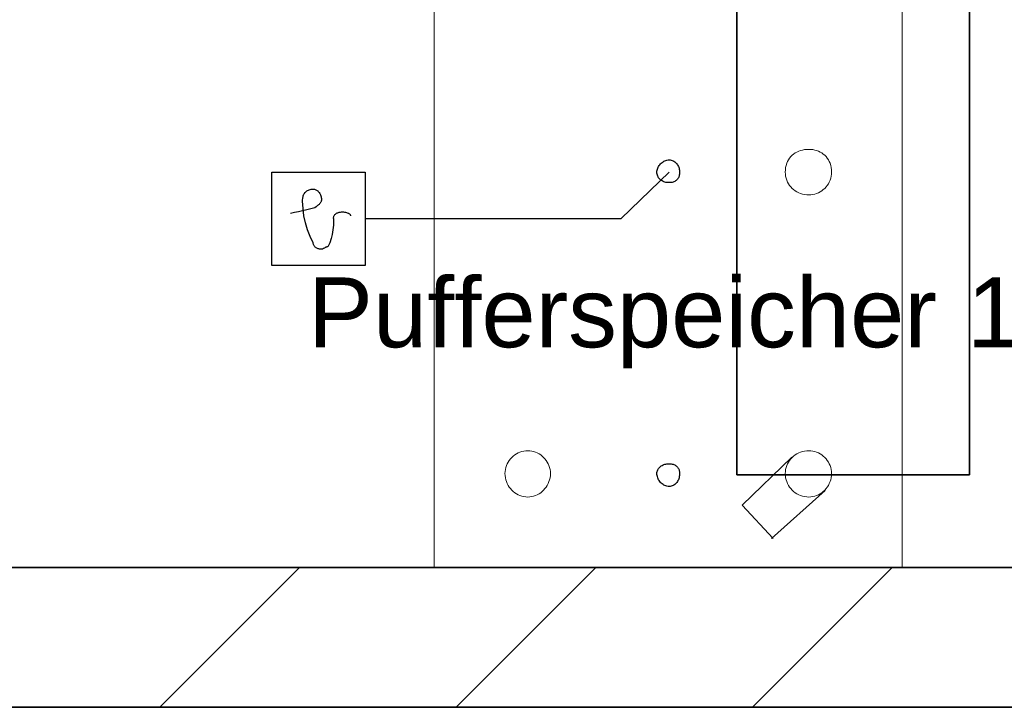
# Model space of a CAD drawing. Extents: x 635 to 1785, y -95 to 499.
# Tile 149 of 159: x 1356 to 1384, y 41 to 61. Entities that reach past the tile are written whole.
import ezdxf
from ezdxf.lldxf.tags import DXFTag

# ---------------------------------------------------------------- set-up
doc = ezdxf.new("R2010")
doc.units = 0
doc.layers.get('0').update_dxf_attribs({"lineweight": 35})
doc.layers.add('A_Wand_allgemein', color=7, linetype='Continuous', lineweight=35, true_color=0x585858)
doc.layers.add('H_Ruecklauf', color=5, linetype='Continuous', lineweight=35, true_color=0x0000ff)
doc.styles.get("Standard").update_dxf_attribs({"font": 'arial.ttf'})
tags = doc.linetypes.add('fein_strichliert', pattern=[4, 1, -2, 1]).pattern_tags.tags
tags[8:9] = [DXFTag(74, 4), DXFTag(75, 0), DXFTag(340, '0'), DXFTag(46, 0.0), DXFTag(50, 0.0), DXFTag(44, 0.0), DXFTag(45, 0.0)]
tags[6:7] = [DXFTag(74, 4), DXFTag(75, 0), DXFTag(340, '0'), DXFTag(46, 0.0), DXFTag(50, 0.0), DXFTag(44, 0.0), DXFTag(45, 0.0)]
tags[4:5] = [DXFTag(74, 4), DXFTag(75, 0), DXFTag(340, '0'), DXFTag(46, 0.0), DXFTag(50, 0.0), DXFTag(44, 0.0), DXFTag(45, 0.0)]

# ---------------------------------------------------------------- blocks, each defined once
blk = doc.blocks.new('Wand-A06HSUH0NL', base_point=(713.182, 40.907))
at = {"color": 0, "linetype": 'ByBlock', "lineweight": -2, "ltscale": 0.35}
for p, q in [((1203.924, 44.907), (1519.374, 44.907)), ((713.182, 40.907), (1519.374, 40.907))]:
    blk.add_line(p, q, dxfattribs=at)
at = {"color": 0, "lineweight": -2}
for p, q in [((1359.539, 40.907), (1363.539, 44.907)), ((1368.024, 40.907), (1372.024, 44.907)), ((1376.509, 40.907), (1380.509, 44.907))]:
    blk.add_line(p, q, dxfattribs=at)
blk = doc.blocks.new('Spline-A06HSUMINL', base_point=(1369.421, 46.931))
at = {"color": 0, "lineweight": -2}
for p, q in [((1369.85, 48.215), (1369.903, 48.233)), ((1369.903, 48.233), (1369.958, 48.246)), ((1369.958, 48.246), (1370.015, 48.255)), ((1370.015, 48.255), (1370.073, 48.257)), ((1370.073, 48.257), (1370.13, 48.255)), ((1370.13, 48.255), (1370.187, 48.246)), ((1370.187, 48.246), (1370.242, 48.233)), ((1370.242, 48.233), (1370.296, 48.215)), ((1369.513, 47.93), (1369.543, 47.977)), ((1369.543, 47.977), (1369.578, 48.021)), ((1369.578, 48.021), (1369.616, 48.062)), ((1369.616, 48.062), (1369.657, 48.101)), ((1369.657, 48.101), (1369.702, 48.135)), ((1369.702, 48.135), (1369.749, 48.166)), ((1369.749, 48.166), (1369.798, 48.193)), ((1369.798, 48.193), (1369.85, 48.215)), ((1370.296, 48.215), (1370.347, 48.193)), ((1370.347, 48.193), (1370.397, 48.166)), ((1370.397, 48.166), (1370.444, 48.135)), ((1370.444, 48.135), (1370.488, 48.101)), ((1370.488, 48.101), (1370.529, 48.062)), ((1370.529, 48.062), (1370.567, 48.021)), ((1370.567, 48.021), (1370.602, 47.977)), ((1370.602, 47.977), (1370.633, 47.93)), ((1369.421, 47.606), (1369.424, 47.664)), ((1369.424, 47.664), (1369.432, 47.72)), ((1369.432, 47.72), (1369.445, 47.775)), ((1369.445, 47.775), (1369.463, 47.829)), ((1369.463, 47.829), (1369.486, 47.88)), ((1369.486, 47.88), (1369.513, 47.93)), ((1370.633, 47.93), (1370.66, 47.88)), ((1370.66, 47.88), (1370.682, 47.829)), ((1370.682, 47.829), (1370.7, 47.775)), ((1370.7, 47.775), (1370.713, 47.72)), ((1370.713, 47.72), (1370.721, 47.664)), ((1370.721, 47.664), (1370.724, 47.606)), ((1369.424, 47.544), (1369.421, 47.606)), ((1369.432, 47.485), (1369.424, 47.544)), ((1369.445, 47.427), (1369.432, 47.485)), ((1369.463, 47.371), (1369.445, 47.427)), ((1370.7, 47.427), (1370.682, 47.371)), ((1370.713, 47.485), (1370.7, 47.427)), ((1370.721, 47.544), (1370.713, 47.485)), ((1370.724, 47.606), (1370.721, 47.544)), ((1369.486, 47.317), (1369.463, 47.371)), ((1369.513, 47.265), (1369.486, 47.317)), ((1369.543, 47.217), (1369.513, 47.265)), ((1369.578, 47.171), (1369.543, 47.217)), ((1369.616, 47.129), (1369.578, 47.171)), ((1369.657, 47.09), (1369.616, 47.129)), ((1370.529, 47.129), (1370.488, 47.09)), ((1370.567, 47.171), (1370.529, 47.129)), ((1370.602, 47.217), (1370.567, 47.171)), ((1370.633, 47.265), (1370.602, 47.217)), ((1370.66, 47.317), (1370.633, 47.265)), ((1370.682, 47.371), (1370.66, 47.317)), ((1369.702, 47.055), (1369.657, 47.09)), ((1369.749, 47.023), (1369.702, 47.055)), ((1369.798, 46.996), (1369.749, 47.023)), ((1369.85, 46.973), (1369.798, 46.996)), ((1369.903, 46.955), (1369.85, 46.973)), ((1369.958, 46.942), (1369.903, 46.955)), ((1370.015, 46.934), (1369.958, 46.942)), ((1370.073, 46.931), (1370.015, 46.934)), ((1370.13, 46.934), (1370.073, 46.931)), ((1370.187, 46.942), (1370.13, 46.934)), ((1370.242, 46.955), (1370.187, 46.942)), ((1370.296, 46.973), (1370.242, 46.955)), ((1370.347, 46.996), (1370.296, 46.973)), ((1370.397, 47.023), (1370.347, 46.996)), ((1370.444, 47.055), (1370.397, 47.023)), ((1370.488, 47.09), (1370.444, 47.055))]:
    blk.add_line(p, q, dxfattribs=at)
blk = doc.blocks.new('Polylinie-A06HSUMMNL', base_point=(1376.216, 45.744))
at = {"color": 0, "lineweight": -2}
blk.add_line((1377.1, 45.744), (1376.216, 46.698), dxfattribs=at)
blk = doc.blocks.new('Polylinie-A06HSUMQNL', base_point=(1365.419, 54.912))
at = {"color": 0, "lineweight": -2}
blk.add_line((1365.419, 54.912), (1372.749, 54.912), dxfattribs=at)
blk = doc.blocks.new('Polylinie-A06HSUMUNL', base_point=(1367.397, 44.907))
at = {"color": 0, "lineweight": -2}
blk.add_line((1367.397, 44.907), (1367.397, 81.066), dxfattribs=at)
blk = doc.blocks.new('Polylinie-A06HSUMWNL', base_point=(1380.799, 44.907))
at = {"color": 0, "lineweight": -2}
blk.add_line((1380.799, 81.066), (1380.799, 44.907), dxfattribs=at)
blk = doc.blocks.new('Polylinie-A06HSUMYNL', base_point=(1362.743, 56.238))
at = {"color": 0, "lineweight": -2}
blk.add_line((1362.743, 56.238), (1365.419, 56.238), dxfattribs=at)
blk = doc.blocks.new('Polylinie-A06HSUN0NL', base_point=(1372.749, 54.912))
at = {"color": 0, "lineweight": -2}
blk.add_line((1374.121, 56.238), (1372.749, 54.912), dxfattribs=at)
blk = doc.blocks.new('Polylinie-A06HSUN6NL', base_point=(1365.419, 53.563))
at = {"color": 0, "lineweight": -2}
blk.add_line((1365.419, 56.238), (1365.419, 53.563), dxfattribs=at)
blk = doc.blocks.new('Polylinie-A06HSUNGNL', base_point=(1362.743, 53.563))
at = {"color": 0, "lineweight": -2}
blk.add_line((1365.419, 53.563), (1362.743, 53.563), dxfattribs=at)
blk = doc.blocks.new('Polylinie-A06HSUNMNL', base_point=(1367.397, 45.093))
at = {"color": 0, "lineweight": -2}
blk.add_line((1367.397, 45.093), (1367.397, 80.53), dxfattribs=at)
blk = doc.blocks.new('Spline-A06HSUNSNL', base_point=(1363.278, 55.052))
at = {"color": 0, "lineweight": -2}
for p, q in [((1363.395, 55.077), (1363.278, 55.052)), ((1363.511, 55.104), (1363.395, 55.077)), ((1363.627, 55.133), (1363.511, 55.104)), ((1363.744, 55.162), (1363.627, 55.133)), ((1363.86, 55.19), (1363.744, 55.162)), ((1363.976, 55.215), (1363.86, 55.19))]:
    blk.add_line(p, q, dxfattribs=at)
blk = doc.blocks.new('Spline-A06HSUO0NL', base_point=(1377.449, 46.931))
at = {"color": 0, "lineweight": -2}
for p, q in [((1377.888, 48.215), (1377.944, 48.233)), ((1377.944, 48.233), (1378.002, 48.246)), ((1378.002, 48.246), (1378.062, 48.255)), ((1378.062, 48.255), (1378.124, 48.257)), ((1378.124, 48.257), (1378.181, 48.255)), ((1378.181, 48.255), (1378.238, 48.246)), ((1378.238, 48.246), (1378.293, 48.233)), ((1378.293, 48.233), (1378.347, 48.215)), ((1377.541, 47.93), (1377.572, 47.977)), ((1377.572, 47.977), (1377.608, 48.021)), ((1377.608, 48.021), (1377.647, 48.062)), ((1377.647, 48.062), (1377.689, 48.101)), ((1377.689, 48.101), (1377.735, 48.135)), ((1377.735, 48.135), (1377.783, 48.166)), ((1377.783, 48.166), (1377.834, 48.193)), ((1377.834, 48.193), (1377.888, 48.215)), ((1378.347, 48.215), (1378.398, 48.193)), ((1378.398, 48.193), (1378.448, 48.166)), ((1378.448, 48.166), (1378.495, 48.135)), ((1378.495, 48.135), (1378.539, 48.101)), ((1378.539, 48.101), (1378.58, 48.062)), ((1378.58, 48.062), (1378.618, 48.021)), ((1378.618, 48.021), (1378.653, 47.977)), ((1378.653, 47.977), (1378.684, 47.93)), ((1377.449, 47.606), (1377.452, 47.664)), ((1377.452, 47.664), (1377.46, 47.72)), ((1377.46, 47.72), (1377.473, 47.775)), ((1377.473, 47.775), (1377.491, 47.829)), ((1377.491, 47.829), (1377.514, 47.88)), ((1377.514, 47.88), (1377.541, 47.93)), ((1378.684, 47.93), (1378.711, 47.88)), ((1378.711, 47.88), (1378.733, 47.829)), ((1378.733, 47.829), (1378.751, 47.775)), ((1378.751, 47.775), (1378.764, 47.72)), ((1378.764, 47.72), (1378.772, 47.664)), ((1378.772, 47.664), (1378.775, 47.606)), ((1377.452, 47.544), (1377.449, 47.606)), ((1377.46, 47.485), (1377.452, 47.544)), ((1377.473, 47.427), (1377.46, 47.485)), ((1377.491, 47.371), (1377.473, 47.427)), ((1378.751, 47.427), (1378.733, 47.371)), ((1378.764, 47.485), (1378.751, 47.427)), ((1378.772, 47.544), (1378.764, 47.485)), ((1378.775, 47.606), (1378.772, 47.544)), ((1377.514, 47.317), (1377.491, 47.371)), ((1377.541, 47.265), (1377.514, 47.317)), ((1377.572, 47.217), (1377.541, 47.265)), ((1377.608, 47.171), (1377.572, 47.217)), ((1377.647, 47.129), (1377.608, 47.171)), ((1377.689, 47.09), (1377.647, 47.129)), ((1378.58, 47.129), (1378.539, 47.09)), ((1378.618, 47.171), (1378.58, 47.129)), ((1378.653, 47.217), (1378.618, 47.171)), ((1378.684, 47.265), (1378.653, 47.217)), ((1378.711, 47.317), (1378.684, 47.265)), ((1378.733, 47.371), (1378.711, 47.317)), ((1377.735, 47.055), (1377.689, 47.09)), ((1377.783, 47.023), (1377.735, 47.055)), ((1377.834, 46.996), (1377.783, 47.023)), ((1377.888, 46.973), (1377.834, 46.996)), ((1377.944, 46.955), (1377.888, 46.973)), ((1378.002, 46.942), (1377.944, 46.955)), ((1378.062, 46.934), (1378.002, 46.942)), ((1378.124, 46.931), (1378.062, 46.934)), ((1378.181, 46.934), (1378.124, 46.931)), ((1378.238, 46.942), (1378.181, 46.934)), ((1378.293, 46.955), (1378.238, 46.942)), ((1378.347, 46.973), (1378.293, 46.955)), ((1378.398, 46.996), (1378.347, 46.973)), ((1378.448, 47.023), (1378.398, 46.996)), ((1378.495, 47.055), (1378.448, 47.023)), ((1378.539, 47.09), (1378.495, 47.055))]:
    blk.add_line(p, q, dxfattribs=at)
blk = doc.blocks.new('Spline-A06HSUO2NL', base_point=(1373.772, 55.936))
at = {"color": 0, "lineweight": -2}
for p, q in [((1373.807, 56.375), (1373.821, 56.401)), ((1373.821, 56.401), (1373.838, 56.427)), ((1373.838, 56.427), (1373.857, 56.451)), ((1373.857, 56.451), (1373.877, 56.474)), ((1373.877, 56.474), (1373.899, 56.495)), ((1373.899, 56.495), (1373.923, 56.515)), ((1373.923, 56.515), (1373.948, 56.533)), ((1373.948, 56.533), (1373.975, 56.549)), ((1373.975, 56.549), (1374.002, 56.562)), ((1374.002, 56.562), (1374.031, 56.573)), ((1374.031, 56.573), (1374.06, 56.581)), ((1374.06, 56.581), (1374.091, 56.586)), ((1374.091, 56.586), (1374.121, 56.587)), ((1374.121, 56.587), (1374.152, 56.586)), ((1374.152, 56.586), (1374.181, 56.581)), ((1374.181, 56.581), (1374.208, 56.573)), ((1374.208, 56.573), (1374.235, 56.562)), ((1374.235, 56.562), (1374.259, 56.549)), ((1374.259, 56.549), (1374.283, 56.533)), ((1374.283, 56.533), (1374.304, 56.515)), ((1374.304, 56.515), (1374.324, 56.495)), ((1374.324, 56.495), (1374.342, 56.474)), ((1374.342, 56.474), (1374.359, 56.451)), ((1374.359, 56.451), (1374.374, 56.427)), ((1374.374, 56.427), (1374.387, 56.401)), ((1374.387, 56.401), (1374.398, 56.375)), ((1373.772, 56.238), (1373.774, 56.266)), ((1373.774, 56.208), (1373.772, 56.238)), ((1373.774, 56.266), (1373.778, 56.293)), ((1373.778, 56.179), (1373.774, 56.208)), ((1373.778, 56.293), (1373.785, 56.321)), ((1373.785, 56.151), (1373.778, 56.179)), ((1373.785, 56.321), (1373.795, 56.348)), ((1373.795, 56.125), (1373.785, 56.151)), ((1373.795, 56.348), (1373.807, 56.375)), ((1373.807, 56.1), (1373.795, 56.125)), ((1374.398, 56.375), (1374.407, 56.348)), ((1374.407, 56.125), (1374.398, 56.1)), ((1374.407, 56.348), (1374.414, 56.321)), ((1374.414, 56.151), (1374.407, 56.125)), ((1374.414, 56.321), (1374.42, 56.293)), ((1374.42, 56.179), (1374.414, 56.151)), ((1374.42, 56.293), (1374.423, 56.266)), ((1374.423, 56.208), (1374.42, 56.179)), ((1374.423, 56.266), (1374.424, 56.238)), ((1374.424, 56.238), (1374.423, 56.208)), ((1373.821, 56.077), (1373.807, 56.1)), ((1373.838, 56.056), (1373.821, 56.077)), ((1373.857, 56.036), (1373.838, 56.056)), ((1373.877, 56.017), (1373.857, 56.036)), ((1373.899, 56.001), (1373.877, 56.017)), ((1373.923, 55.986), (1373.899, 56.001)), ((1373.948, 55.973), (1373.923, 55.986)), ((1373.975, 55.962), (1373.948, 55.973)), ((1374.002, 55.953), (1373.975, 55.962)), ((1374.031, 55.945), (1374.002, 55.953)), ((1374.06, 55.94), (1374.031, 55.945)), ((1374.091, 55.937), (1374.06, 55.94)), ((1374.121, 55.936), (1374.091, 55.937)), ((1374.152, 55.937), (1374.121, 55.936)), ((1374.181, 55.94), (1374.152, 55.937)), ((1374.208, 55.945), (1374.181, 55.94)), ((1374.235, 55.953), (1374.208, 55.945)), ((1374.259, 55.962), (1374.235, 55.953)), ((1374.283, 55.973), (1374.259, 55.962)), ((1374.304, 55.986), (1374.283, 55.973)), ((1374.324, 56.001), (1374.304, 55.986)), ((1374.342, 56.017), (1374.324, 56.001)), ((1374.359, 56.036), (1374.342, 56.017)), ((1374.374, 56.056), (1374.359, 56.036)), ((1374.387, 56.077), (1374.374, 56.056)), ((1374.398, 56.1), (1374.387, 56.077))]:
    blk.add_line(p, q, dxfattribs=at)
blk = doc.blocks.new('Spline-A06HSUO8NL', base_point=(1363.627, 54.214))
at = {"color": 0, "lineweight": -2}
for p, q in [((1363.627, 55.446), (1363.627, 55.447)), ((1363.627, 55.447), (1363.627, 55.447)), ((1363.627, 55.441), (1363.627, 55.446)), ((1363.627, 55.433), (1363.627, 55.441)), ((1363.627, 55.42), (1363.627, 55.433)), ((1363.627, 55.401), (1363.627, 55.42)), ((1363.637, 55.192), (1363.627, 55.401)), ((1363.664, 54.984), (1363.637, 55.192)), ((1363.709, 54.781), (1363.664, 54.984)), ((1363.769, 54.584), (1363.709, 54.781)), ((1363.843, 54.394), (1363.769, 54.584)), ((1363.93, 54.214), (1363.843, 54.394))]:
    blk.add_line(p, q, dxfattribs=at)
blk = doc.blocks.new('Spline-A06HSUOANL', base_point=(1363.627, 55.215))
at = {"color": 0, "lineweight": -2}
for p, q in [((1363.637, 55.534), (1363.644, 55.561)), ((1363.644, 55.561), (1363.653, 55.585)), ((1363.653, 55.585), (1363.664, 55.608)), ((1363.664, 55.608), (1363.677, 55.63)), ((1363.677, 55.63), (1363.692, 55.65)), ((1363.692, 55.65), (1363.709, 55.668)), ((1363.709, 55.668), (1363.727, 55.685)), ((1363.727, 55.685), (1363.747, 55.7)), ((1363.747, 55.7), (1363.769, 55.713)), ((1363.769, 55.713), (1363.792, 55.724)), ((1363.792, 55.724), (1363.817, 55.733)), ((1363.817, 55.733), (1363.843, 55.74)), ((1363.843, 55.74), (1363.87, 55.745)), ((1363.87, 55.745), (1363.9, 55.749)), ((1363.9, 55.749), (1363.93, 55.75)), ((1363.93, 55.75), (1363.949, 55.749)), ((1363.949, 55.749), (1363.969, 55.745)), ((1363.969, 55.745), (1363.988, 55.74)), ((1363.988, 55.74), (1364.006, 55.733)), ((1364.006, 55.733), (1364.024, 55.724)), ((1364.024, 55.724), (1364.042, 55.713)), ((1364.042, 55.713), (1364.059, 55.7)), ((1364.059, 55.7), (1364.075, 55.685)), ((1364.075, 55.685), (1364.09, 55.668)), ((1364.09, 55.668), (1364.104, 55.65)), ((1364.104, 55.65), (1364.117, 55.63)), ((1364.117, 55.63), (1364.128, 55.608)), ((1364.128, 55.608), (1364.138, 55.585)), ((1364.138, 55.585), (1364.147, 55.561)), ((1364.147, 55.561), (1364.153, 55.534)), ((1363.627, 55.447), (1363.628, 55.478)), ((1363.628, 55.478), (1363.632, 55.507)), ((1363.632, 55.507), (1363.637, 55.534)), ((1364.056, 55.28), (1364.035, 55.264)), ((1364.069, 55.291), (1364.056, 55.28)), ((1364.083, 55.302), (1364.069, 55.291)), ((1364.096, 55.313), (1364.083, 55.302)), ((1364.108, 55.325), (1364.096, 55.313)), ((1364.119, 55.338), (1364.108, 55.325)), ((1364.13, 55.351), (1364.119, 55.338)), ((1364.139, 55.364), (1364.13, 55.351)), ((1364.147, 55.379), (1364.139, 55.364)), ((1364.154, 55.394), (1364.147, 55.379)), ((1364.153, 55.534), (1364.158, 55.507)), ((1364.158, 55.411), (1364.154, 55.394)), ((1364.158, 55.507), (1364.162, 55.478)), ((1364.162, 55.428), (1364.158, 55.411)), ((1364.162, 55.478), (1364.163, 55.447)), ((1364.163, 55.447), (1364.162, 55.428)), ((1364.014, 55.248), (1363.976, 55.215)), ((1364.035, 55.264), (1364.014, 55.248))]:
    blk.add_line(p, q, dxfattribs=at)
blk = doc.blocks.new('Spline-A06HSUOENL', base_point=(1363.93, 54.028))
at = {"color": 0, "lineweight": -2}
for p, q in [((1363.931, 54.195), (1363.93, 54.214)), ((1363.934, 54.177), (1363.931, 54.195)), ((1363.939, 54.16), (1363.934, 54.177)), ((1363.946, 54.144), (1363.939, 54.16)), ((1363.954, 54.128), (1363.946, 54.144)), ((1363.964, 54.114), (1363.954, 54.128)), ((1363.976, 54.101), (1363.964, 54.114)), ((1363.989, 54.089), (1363.976, 54.101)), ((1364.003, 54.077), (1363.989, 54.089)), ((1364.018, 54.067), (1364.003, 54.077)), ((1364.034, 54.058), (1364.018, 54.067)), ((1364.051, 54.05), (1364.034, 54.058)), ((1364.068, 54.044), (1364.051, 54.05)), ((1364.086, 54.038), (1364.068, 54.044)), ((1364.105, 54.034), (1364.086, 54.038)), ((1364.124, 54.03), (1364.105, 54.034)), ((1364.143, 54.029), (1364.124, 54.03)), ((1364.163, 54.028), (1364.143, 54.029)), ((1364.174, 54.029), (1364.163, 54.028)), ((1364.185, 54.03), (1364.174, 54.029)), ((1364.196, 54.033), (1364.185, 54.03)), ((1364.226, 54.046), (1364.196, 54.033)), ((1364.256, 54.063), (1364.226, 54.046)), ((1364.265, 54.069), (1364.256, 54.063)), ((1364.275, 54.074), (1364.265, 54.069)), ((1364.285, 54.08), (1364.275, 54.074)), ((1364.295, 54.085), (1364.285, 54.08)), ((1364.305, 54.089), (1364.295, 54.085)), ((1364.316, 54.093), (1364.305, 54.089)), ((1364.326, 54.095), (1364.316, 54.093)), ((1364.337, 54.097), (1364.326, 54.095)), ((1364.349, 54.098), (1364.337, 54.097))]:
    blk.add_line(p, q, dxfattribs=at)
blk = doc.blocks.new('Spline-A06HSUOGNL', base_point=(1364.349, 54.098))
at = {"color": 0, "lineweight": -2}
for p, q in [((1364.508, 54.72), (1364.495, 54.584)), ((1364.512, 54.866), (1364.508, 54.72)), ((1364.512, 54.912), (1364.512, 54.892)), ((1364.512, 54.892), (1364.512, 54.879)), ((1364.512, 54.879), (1364.512, 54.871)), ((1364.512, 54.871), (1364.512, 54.867)), ((1364.512, 54.867), (1364.512, 54.866)), ((1364.512, 54.866), (1364.512, 54.866)), ((1364.474, 54.455), (1364.443, 54.333)), ((1364.495, 54.584), (1364.474, 54.455)), ((1364.401, 54.214), (1364.349, 54.098)), ((1364.443, 54.333), (1364.401, 54.214))]:
    blk.add_line(p, q, dxfattribs=at)
blk = doc.blocks.new('Polylinie-A06HSUOKNL', base_point=(1377.053, 45.744))
at = {"color": 0, "lineweight": -2}
blk.add_line((1377.053, 45.744), (1378.589, 47.117), dxfattribs=at)
blk = doc.blocks.new('Spline-A06HSUOONL', base_point=(1373.772, 47.234))
at = {"color": 0, "lineweight": -2}
for p, q in [((1373.774, 47.633), (1373.778, 47.658)), ((1373.778, 47.658), (1373.785, 47.683)), ((1373.785, 47.683), (1373.795, 47.707)), ((1373.795, 47.707), (1373.807, 47.729)), ((1373.807, 47.729), (1373.821, 47.751)), ((1373.821, 47.751), (1373.838, 47.771)), ((1373.838, 47.771), (1373.857, 47.789)), ((1373.857, 47.789), (1373.877, 47.807)), ((1373.877, 47.807), (1373.899, 47.822)), ((1373.899, 47.822), (1373.923, 47.836)), ((1373.923, 47.836), (1373.948, 47.849)), ((1373.948, 47.849), (1373.975, 47.86)), ((1373.975, 47.86), (1374.002, 47.869)), ((1374.002, 47.869), (1374.031, 47.876)), ((1374.031, 47.876), (1374.06, 47.881)), ((1374.06, 47.881), (1374.091, 47.884)), ((1374.091, 47.884), (1374.121, 47.885)), ((1374.121, 47.885), (1374.152, 47.884)), ((1374.152, 47.884), (1374.181, 47.881)), ((1374.181, 47.881), (1374.208, 47.876)), ((1374.208, 47.876), (1374.235, 47.869)), ((1374.235, 47.869), (1374.259, 47.86)), ((1374.259, 47.86), (1374.283, 47.849)), ((1374.283, 47.849), (1374.304, 47.836)), ((1374.304, 47.836), (1374.324, 47.822)), ((1374.324, 47.822), (1374.342, 47.807)), ((1374.342, 47.807), (1374.359, 47.789)), ((1374.359, 47.789), (1374.374, 47.771)), ((1374.374, 47.771), (1374.387, 47.751)), ((1374.387, 47.751), (1374.398, 47.729)), ((1374.398, 47.729), (1374.407, 47.707)), ((1374.407, 47.707), (1374.414, 47.683)), ((1374.414, 47.683), (1374.42, 47.658)), ((1374.42, 47.658), (1374.423, 47.633)), ((1373.772, 47.606), (1373.774, 47.633)), ((1373.774, 47.575), (1373.772, 47.606)), ((1373.778, 47.544), (1373.774, 47.575)), ((1373.785, 47.514), (1373.778, 47.544)), ((1373.795, 47.484), (1373.785, 47.514)), ((1373.807, 47.455), (1373.795, 47.484)), ((1373.821, 47.427), (1373.807, 47.455)), ((1373.838, 47.4), (1373.821, 47.427)), ((1373.857, 47.374), (1373.838, 47.4)), ((1374.374, 47.4), (1374.359, 47.374)), ((1374.387, 47.427), (1374.374, 47.4)), ((1374.398, 47.455), (1374.387, 47.427)), ((1374.407, 47.484), (1374.398, 47.455)), ((1374.414, 47.514), (1374.407, 47.484)), ((1374.42, 47.544), (1374.414, 47.514)), ((1374.423, 47.575), (1374.42, 47.544)), ((1374.423, 47.633), (1374.424, 47.606)), ((1374.424, 47.606), (1374.423, 47.575)), ((1373.877, 47.35), (1373.857, 47.374)), ((1373.899, 47.328), (1373.877, 47.35)), ((1373.923, 47.307), (1373.899, 47.328)), ((1373.948, 47.289), (1373.923, 47.307)), ((1373.975, 47.273), (1373.948, 47.289)), ((1374.002, 47.259), (1373.975, 47.273)), ((1374.031, 47.248), (1374.002, 47.259)), ((1374.06, 47.24), (1374.031, 47.248)), ((1374.091, 47.235), (1374.06, 47.24)), ((1374.121, 47.234), (1374.091, 47.235)), ((1374.152, 47.235), (1374.121, 47.234)), ((1374.181, 47.24), (1374.152, 47.235)), ((1374.208, 47.248), (1374.181, 47.24)), ((1374.235, 47.259), (1374.208, 47.248)), ((1374.259, 47.273), (1374.235, 47.259)), ((1374.283, 47.289), (1374.259, 47.273)), ((1374.304, 47.307), (1374.283, 47.289)), ((1374.324, 47.328), (1374.304, 47.307)), ((1374.342, 47.35), (1374.324, 47.328)), ((1374.359, 47.374), (1374.342, 47.35))]:
    blk.add_line(p, q, dxfattribs=at)
blk = doc.blocks.new('Spline-A06HSUOQNL', base_point=(1377.449, 55.587))
at = {"color": 0, "lineweight": -2}
for p, q in [((1377.572, 56.64), (1377.608, 56.682)), ((1377.608, 56.682), (1377.647, 56.721)), ((1377.647, 56.721), (1377.689, 56.756)), ((1377.689, 56.756), (1377.735, 56.787)), ((1377.735, 56.787), (1377.783, 56.814)), ((1377.783, 56.814), (1377.834, 56.837)), ((1377.834, 56.837), (1377.888, 56.856)), ((1377.888, 56.856), (1377.944, 56.871)), ((1377.944, 56.871), (1378.002, 56.881)), ((1378.002, 56.881), (1378.062, 56.888)), ((1378.062, 56.888), (1378.124, 56.89)), ((1378.124, 56.89), (1378.181, 56.888)), ((1378.181, 56.888), (1378.238, 56.881)), ((1378.238, 56.881), (1378.293, 56.871)), ((1378.293, 56.871), (1378.347, 56.856)), ((1378.347, 56.856), (1378.398, 56.837)), ((1378.398, 56.837), (1378.448, 56.814)), ((1378.448, 56.814), (1378.495, 56.787)), ((1378.495, 56.787), (1378.539, 56.756)), ((1378.539, 56.756), (1378.58, 56.721)), ((1378.58, 56.721), (1378.618, 56.682)), ((1378.618, 56.682), (1378.653, 56.64)), ((1377.46, 56.371), (1377.473, 56.432)), ((1377.473, 56.432), (1377.491, 56.49)), ((1377.491, 56.49), (1377.514, 56.543)), ((1377.514, 56.543), (1377.541, 56.593)), ((1377.541, 56.593), (1377.572, 56.64)), ((1378.653, 56.64), (1378.684, 56.593)), ((1378.684, 56.593), (1378.711, 56.543)), ((1378.711, 56.543), (1378.733, 56.49)), ((1378.733, 56.49), (1378.751, 56.432)), ((1378.751, 56.432), (1378.764, 56.371)), ((1377.449, 56.238), (1377.452, 56.306)), ((1377.452, 56.177), (1377.449, 56.238)), ((1377.452, 56.306), (1377.46, 56.371)), ((1377.46, 56.118), (1377.452, 56.177)), ((1377.473, 56.061), (1377.46, 56.118)), ((1378.764, 56.118), (1378.751, 56.061)), ((1378.764, 56.371), (1378.772, 56.306)), ((1378.772, 56.177), (1378.764, 56.118)), ((1378.772, 56.306), (1378.775, 56.238)), ((1378.775, 56.238), (1378.772, 56.177)), ((1377.491, 56.006), (1377.473, 56.061)), ((1377.514, 55.954), (1377.491, 56.006)), ((1377.541, 55.904), (1377.514, 55.954)), ((1377.572, 55.857), (1377.541, 55.904)), ((1377.608, 55.813), (1377.572, 55.857)), ((1378.653, 55.857), (1378.618, 55.813)), ((1378.684, 55.904), (1378.653, 55.857)), ((1378.711, 55.954), (1378.684, 55.904)), ((1378.733, 56.006), (1378.711, 55.954)), ((1378.751, 56.061), (1378.733, 56.006)), ((1377.647, 55.773), (1377.608, 55.813)), ((1377.689, 55.736), (1377.647, 55.773)), ((1377.735, 55.703), (1377.689, 55.736)), ((1377.783, 55.673), (1377.735, 55.703)), ((1377.834, 55.648), (1377.783, 55.673)), ((1377.888, 55.626), (1377.834, 55.648)), ((1377.944, 55.609), (1377.888, 55.626)), ((1378.002, 55.597), (1377.944, 55.609)), ((1378.062, 55.589), (1378.002, 55.597)), ((1378.124, 55.587), (1378.062, 55.589)), ((1378.181, 55.589), (1378.124, 55.587)), ((1378.238, 55.597), (1378.181, 55.589)), ((1378.293, 55.609), (1378.238, 55.597)), ((1378.347, 55.626), (1378.293, 55.609)), ((1378.398, 55.648), (1378.347, 55.626)), ((1378.448, 55.673), (1378.398, 55.648)), ((1378.495, 55.703), (1378.448, 55.673)), ((1378.539, 55.736), (1378.495, 55.703)), ((1378.58, 55.773), (1378.539, 55.736)), ((1378.618, 55.813), (1378.58, 55.773))]:
    blk.add_line(p, q, dxfattribs=at)
blk = doc.blocks.new('Spline-A06HSUOSNL', base_point=(1364.512, 54.912))
at = {"color": 0, "lineweight": -2}
for p, q in [((1364.522, 54.974), (1364.53, 54.992)), ((1364.53, 54.992), (1364.54, 55.008)), ((1364.54, 55.008), (1364.552, 55.022)), ((1364.552, 55.022), (1364.565, 55.035)), ((1364.565, 55.035), (1364.58, 55.047)), ((1364.58, 55.047), (1364.596, 55.058)), ((1364.596, 55.058), (1364.613, 55.067)), ((1364.613, 55.067), (1364.631, 55.074)), ((1364.631, 55.074), (1364.649, 55.081)), ((1364.649, 55.081), (1364.669, 55.086)), ((1364.669, 55.086), (1364.688, 55.091)), ((1364.688, 55.091), (1364.708, 55.094)), ((1364.708, 55.094), (1364.738, 55.097)), ((1364.738, 55.097), (1364.768, 55.098)), ((1364.768, 55.098), (1364.797, 55.097)), ((1364.797, 55.097), (1364.825, 55.094)), ((1364.825, 55.094), (1364.853, 55.09)), ((1364.853, 55.09), (1364.88, 55.084)), ((1364.88, 55.084), (1364.905, 55.076)), ((1364.905, 55.076), (1364.928, 55.066)), ((1364.928, 55.066), (1364.941, 55.059)), ((1364.941, 55.059), (1364.954, 55.051)), ((1364.954, 55.051), (1364.966, 55.043)), ((1364.966, 55.043), (1364.976, 55.034)), ((1364.976, 55.034), (1364.984, 55.025)), ((1364.984, 55.025), (1364.991, 55.015)), ((1364.991, 55.015), (1364.996, 55.004)), ((1364.996, 55.004), (1364.999, 54.993)), ((1364.999, 54.993), (1365, 54.982)), ((1364.512, 54.912), (1364.513, 54.934)), ((1364.513, 54.934), (1364.517, 54.955)), ((1364.517, 54.955), (1364.522, 54.974))]:
    blk.add_line(p, q, dxfattribs=at)
blk = doc.blocks.new('Polylinie-A06HSUOWNL', base_point=(1376.216, 46.698))
at = {"color": 0, "lineweight": -2}
blk.add_line((1376.216, 46.698), (1377.635, 48.071), dxfattribs=at)
blk = doc.blocks.new('Polylinie-A06HSUP0NL', base_point=(1367.397, 44.907))
at = {"color": 0, "lineweight": -2}
blk.add_line((1367.397, 44.907), (1380.799, 44.907), dxfattribs=at)
blk = doc.blocks.new('Polylinie-A06HSUP4NL', base_point=(1362.743, 53.563))
at = {"color": 0, "lineweight": -2}
blk.add_line((1362.743, 53.563), (1362.743, 56.238), dxfattribs=at)
blk = doc.blocks.new('Teilstrecke-A06HSUP6NL', base_point=(1375.914, 47.413))
at = {"color": 0, "linetype": 'ByBlock', "lineweight": -2, "ltscale": 0.35}
for p, q in [((1382.727, 47.563), (1382.727, 82.859)), ((1376.064, 47.563), (1382.727, 47.563))]:
    blk.add_line(p, q, dxfattribs=at)
blk = doc.blocks.new('MText-A06HSUPCNL', base_point=(1363.777, 51.22))
at = {"color": 7, "linetype": 'ByBlock', "lineweight": 35, "ltscale": 0.1225, "true_color": 0xffffff, "char_height": 2, "attachment_point": 1}
for s, insert in [('{\\fArial;Pufferspeicher}', (1363.777, 53.22)), ('{\\fArial;1.200L}', (1382.651, 53.22))]:
    blk.add_mtext(s, dxfattribs=dict(at, insert=insert))

msp = doc.modelspace()

# ---------------------------------------------------------------- linework, layer by layer
at = {"layer": 'H_Ruecklauf', "linetype": 'fein_strichliert', "ltscale": 0.35}
msp.add_line((1376.064, 47.563), (1376.064, 73.082), dxfattribs=at)

# ---------------------------------------------------------------- block references
at = {"color": 7, "linetype": 'Continuous', "lineweight": 5, "ltscale": 0.13}
for name, p in [('Polylinie-A06HSUMUNL', (1367.397, 44.907)), ('Polylinie-A06HSUMWNL', (1380.799, 44.907)), ('Polylinie-A06HSUNMNL', (1367.397, 45.093)), ('Spline-A06HSUOQNL', (1377.449, 55.587)), ('Spline-A06HSUMINL', (1369.421, 46.931)), ('Spline-A06HSUO0NL', (1377.449, 46.931)), ('Polylinie-A06HSUOWNL', (1376.216, 46.698)), ('Polylinie-A06HSUOKNL', (1377.053, 45.744)), ('Polylinie-A06HSUMMNL', (1376.216, 45.744)), ('Polylinie-A06HSUP0NL', (1367.397, 44.907))]:
    msp.add_blockref(name, p, dxfattribs=at)
at = {"color": 7, "linetype": 'Continuous', "lineweight": 30, "ltscale": 0.3}
for name, p in [('Spline-A06HSUO2NL', (1373.772, 55.936)), ('Polylinie-A06HSUMYNL', (1362.743, 56.238)), ('Polylinie-A06HSUP4NL', (1362.743, 53.563)), ('Polylinie-A06HSUN6NL', (1365.419, 53.563)), ('Polylinie-A06HSUN0NL', (1372.749, 54.912)), ('Spline-A06HSUOANL', (1363.627, 55.215)), ('Spline-A06HSUO8NL', (1363.627, 54.214)), ('Spline-A06HSUNSNL', (1363.278, 55.052)), ('Spline-A06HSUOSNL', (1364.512, 54.912)), ('Spline-A06HSUOGNL', (1364.349, 54.098)), ('Polylinie-A06HSUMQNL', (1365.419, 54.912)), ('Spline-A06HSUOENL', (1363.93, 54.028)), ('Polylinie-A06HSUNGNL', (1362.743, 53.563)), ('Spline-A06HSUOONL', (1373.772, 47.234))]:
    msp.add_blockref(name, p, dxfattribs=at)
at = {"color": 0, "linetype": 'ByBlock', "lineweight": -2, "ltscale": 0.0455}
msp.add_blockref('MText-A06HSUPCNL', (1363.777, 51.22), dxfattribs=at)
at = {"layer": 'A_Wand_allgemein', "ltscale": 0.35}
msp.add_blockref('Wand-A06HSUH0NL', (713.182, 40.907), dxfattribs=at)
at = {"layer": 'H_Ruecklauf', "linetype": 'fein_strichliert', "ltscale": 0.35}
msp.add_blockref('Teilstrecke-A06HSUP6NL', (1375.914, 47.413), dxfattribs=at)

doc.saveas('drawing.dxf')
